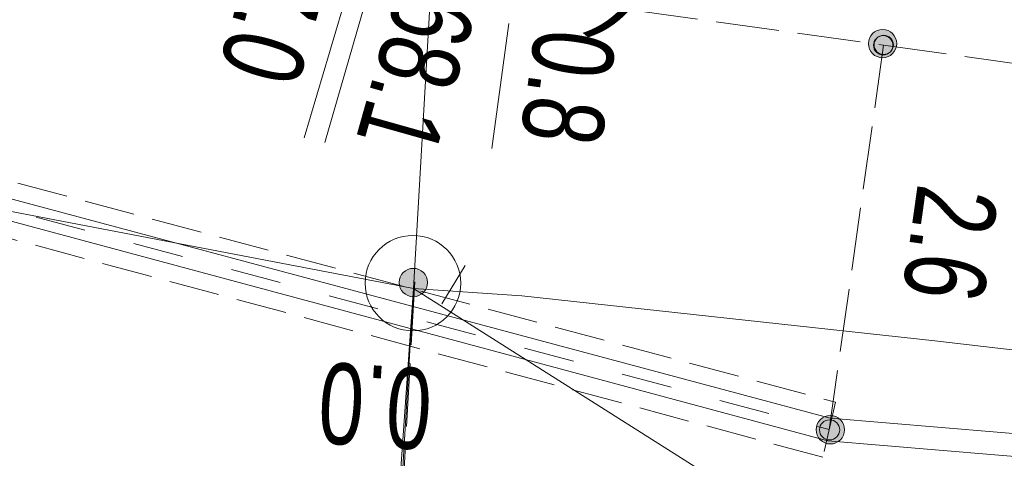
# Model space of a CAD drawing. Header units: metres. Extents: x -740 to 758, y -633 to 854.
# Tile 202 of 256: x -433.02 to -426.54, y 274.15 to 277.04. Entities that reach past the tile are written whole.
import ezdxf

# ---------------------------------------------------------------- set-up
doc = ezdxf.new("R2010")
doc.units = ezdxf.units.M
doc.header["$MEASUREMENT"] = 0
for name, pattern in [('333_125', [0.4576, 0.3328, -0.1248]), ('333_333', [0.6656, 0.3328, -0.3328]), ('416_125', [0.5408, 0.416, -0.1248])]:
    doc.linetypes.add(name, pattern=pattern)
for name, color, linetype in [('Grundkarte.LOVION', 7, 'Continuous'), ('Strom.LOVION', 7, 'Continuous'), ('StromBemass.LOVION', 7, 'Continuous')]:
    doc.layers.add(name, color=color, linetype=linetype)
doc.styles.add('ERSTELLTER_STIL_1', font='arial.ttf')

msp = doc.modelspace()

# ---------------------------------------------------------------- hatches: boundary and pattern name
at = {"layer": 'StromBemass.LOVION', "linetype": 'Continuous', "lineweight": 13}
for points in [[(-427.2734, 276.8237), (-427.2666, 276.8332), (-427.261, 276.8435), (-427.2567, 276.8544), (-427.2538, 276.8657), (-427.2524, 276.8773), (-427.2525, 276.889), (-427.254, 276.9006), (-427.2569, 276.912), (-427.2612, 276.9228), (-427.2669, 276.9331), (-427.2738, 276.9425), (-427.2819, 276.951), (-427.2909, 276.9584), (-427.3008, 276.9647), (-427.3114, 276.9696), (-427.3225, 276.9732), (-427.334, 276.9754), (-427.3457, 276.9761), (-427.3574, 276.9753), (-427.3689, 276.9731), (-427.38, 276.9694), (-427.3906, 276.9644), (-427.4004, 276.9581), (-427.4094, 276.9506), (-427.4174, 276.942), (-427.4243, 276.9326), (-427.4299, 276.9223), (-427.4341, 276.9114), (-427.437, 276.9), (-427.4384, 276.8884), (-427.4384, 276.8767), (-427.4369, 276.8651), (-427.434, 276.8538), (-427.4296, 276.8429), (-427.4239, 276.8327), (-427.417, 276.8233), (-427.409, 276.8148), (-427.4, 276.8073), (-427.3901, 276.8011), (-427.3794, 276.7961), (-427.3683, 276.7926), (-427.3568, 276.7904), (-427.3451, 276.7897), (-427.3335, 276.7905), (-427.322, 276.7927), (-427.3108, 276.7964), (-427.3003, 276.8014), (-427.2904, 276.8077), (-427.2814, 276.8152)], [(-427.2921, 276.8315), (-427.2874, 276.838), (-427.2836, 276.845), (-427.2807, 276.8524), (-427.2787, 276.8602), (-427.2777, 276.8681), (-427.2777, 276.8761), (-427.2788, 276.884), (-427.2808, 276.8917), (-427.2837, 276.8992), (-427.2876, 276.9062), (-427.2923, 276.9126), (-427.2978, 276.9184), (-427.304, 276.9235), (-427.3108, 276.9278), (-427.318, 276.9311), (-427.3256, 276.9336), (-427.3335, 276.935), (-427.3414, 276.9355), (-427.3494, 276.935), (-427.3573, 276.9335), (-427.3649, 276.931), (-427.3721, 276.9276), (-427.3788, 276.9233), (-427.3849, 276.9181), (-427.3904, 276.9123), (-427.3951, 276.9058), (-427.3989, 276.8988), (-427.4018, 276.8914), (-427.4038, 276.8836), (-427.4048, 276.8757), (-427.4047, 276.8677), (-427.4037, 276.8598), (-427.4017, 276.852), (-427.3987, 276.8446), (-427.3949, 276.8376), (-427.3901, 276.8312), (-427.3846, 276.8254), (-427.3785, 276.8203), (-427.3717, 276.816), (-427.3645, 276.8126), (-427.3569, 276.8102), (-427.349, 276.8087), (-427.341, 276.8083), (-427.3331, 276.8088), (-427.3252, 276.8103), (-427.3176, 276.8128), (-427.3104, 276.8162), (-427.3037, 276.8205), (-427.2975, 276.8256)], [(-427.289, 276.8343), (-427.2843, 276.8408), (-427.2805, 276.8478), (-427.2776, 276.8552), (-427.2757, 276.8629), (-427.2747, 276.8708), (-427.2747, 276.8788), (-427.2757, 276.8867), (-427.2777, 276.8944), (-427.2807, 276.9017), (-427.2846, 276.9087), (-427.2893, 276.9151), (-427.2947, 276.9209), (-427.3009, 276.926), (-427.3076, 276.9302), (-427.3148, 276.9336), (-427.3224, 276.936), (-427.3302, 276.9375), (-427.3382, 276.9379), (-427.3461, 276.9374), (-427.3539, 276.9359), (-427.3615, 276.9334), (-427.3687, 276.93), (-427.3754, 276.9257), (-427.3815, 276.9206), (-427.3869, 276.9148), (-427.3916, 276.9084), (-427.3954, 276.9014), (-427.3983, 276.894), (-427.4002, 276.8863), (-427.4012, 276.8784), (-427.4012, 276.8704), (-427.4002, 276.8625), (-427.3982, 276.8548), (-427.3952, 276.8474), (-427.3913, 276.8405), (-427.3866, 276.834), (-427.3812, 276.8282), (-427.375, 276.8232), (-427.3683, 276.819), (-427.3611, 276.8156), (-427.3535, 276.8132), (-427.3457, 276.8117), (-427.3377, 276.8112), (-427.3298, 276.8117), (-427.322, 276.8133), (-427.3144, 276.8157), (-427.3072, 276.8191), (-427.3005, 276.8234), (-427.2944, 276.8285)], [(-430.3613, 275.2496), (-430.3544, 275.2591), (-430.3488, 275.2694), (-430.3445, 275.2803), (-430.3416, 275.2917), (-430.3402, 275.3033), (-430.3403, 275.3151), (-430.3418, 275.3267), (-430.3447, 275.3381), (-430.3491, 275.349), (-430.3548, 275.3592), (-430.3617, 275.3687), (-430.3698, 275.3772), (-430.3788, 275.3847), (-430.3887, 275.391), (-430.3994, 275.3959), (-430.4106, 275.3995), (-430.4221, 275.4017), (-430.4338, 275.4024), (-430.4455, 275.4016), (-430.457, 275.3994), (-430.4682, 275.3957), (-430.4788, 275.3907), (-430.4887, 275.3843), (-430.4977, 275.3768), (-430.5057, 275.3683), (-430.5126, 275.3587), (-430.5182, 275.3484), (-430.5225, 275.3375), (-430.5254, 275.3261), (-430.5268, 275.3145), (-430.5268, 275.3027), (-430.5253, 275.2911), (-430.5223, 275.2797), (-430.5179, 275.2688), (-430.5123, 275.2586), (-430.5053, 275.2491), (-430.4973, 275.2406), (-430.4882, 275.2331), (-430.4783, 275.2269), (-430.4676, 275.2219), (-430.4565, 275.2183), (-430.4449, 275.2162), (-430.4332, 275.2155), (-430.4215, 275.2162), (-430.41, 275.2185), (-430.3988, 275.2221), (-430.3882, 275.2272), (-430.3783, 275.2335), (-430.3693, 275.241)], [(-427.6167, 274.2793), (-427.6098, 274.2888), (-427.6042, 274.2992), (-427.5999, 274.3101), (-427.597, 274.3215), (-427.5955, 274.3332), (-427.5956, 274.345), (-427.5971, 274.3567), (-427.6001, 274.3681), (-427.6044, 274.379), (-427.6101, 274.3893), (-427.6171, 274.3988), (-427.6252, 274.4074), (-427.6343, 274.4148), (-427.6442, 274.4211), (-427.6549, 274.4261), (-427.6661, 274.4297), (-427.6777, 274.4319), (-427.6894, 274.4326), (-427.7012, 274.4318), (-427.7127, 274.4295), (-427.7239, 274.4259), (-427.7345, 274.4208), (-427.7445, 274.4145), (-427.7535, 274.4069), (-427.7615, 274.3983), (-427.7684, 274.3888), (-427.7741, 274.3785), (-427.7784, 274.3675), (-427.7813, 274.3561), (-427.7827, 274.3444), (-427.7827, 274.3326), (-427.7811, 274.3209), (-427.7782, 274.3096), (-427.7738, 274.2986), (-427.7681, 274.2883), (-427.7612, 274.2788), (-427.7531, 274.2703), (-427.744, 274.2628), (-427.734, 274.2565), (-427.7233, 274.2515), (-427.7121, 274.2479), (-427.7006, 274.2458), (-427.6888, 274.2451), (-427.6771, 274.2458), (-427.6655, 274.2481), (-427.6543, 274.2518), (-427.6437, 274.2568), (-427.6338, 274.2631), (-427.6247, 274.2707)], [(-427.6427, 274.296), (-427.6378, 274.3027), (-427.6339, 274.31), (-427.6308, 274.3178), (-427.6288, 274.3259), (-427.6278, 274.3341), (-427.6278, 274.3425), (-427.6289, 274.3507), (-427.631, 274.3588), (-427.634, 274.3665), (-427.6381, 274.3738), (-427.643, 274.3805), (-427.6487, 274.3866), (-427.6551, 274.3919), (-427.6622, 274.3963), (-427.6697, 274.3998), (-427.6777, 274.4024), (-427.6859, 274.4039), (-427.6942, 274.4044), (-427.7025, 274.4039), (-427.7107, 274.4023), (-427.7186, 274.3997), (-427.7261, 274.3961), (-427.7331, 274.3916), (-427.7395, 274.3863), (-427.7452, 274.3802), (-427.7501, 274.3734), (-427.7541, 274.3661), (-427.7571, 274.3584), (-427.7591, 274.3503), (-427.7602, 274.342), (-427.7601, 274.3337), (-427.7591, 274.3254), (-427.757, 274.3174), (-427.7539, 274.3097), (-427.7498, 274.3024), (-427.7449, 274.2956), (-427.7392, 274.2896), (-427.7328, 274.2843), (-427.7257, 274.2799), (-427.7182, 274.2763), (-427.7102, 274.2738), (-427.7021, 274.2723), (-427.6937, 274.2718), (-427.6854, 274.2723), (-427.6773, 274.2739), (-427.6693, 274.2765), (-427.6618, 274.2801), (-427.6548, 274.2846), (-427.6484, 274.2899)]]:
    msp.add_hatch(color=7, dxfattribs=at).paths.add_polyline_path(points)

# ---------------------------------------------------------------- linework, layer by layer
at = {"layer": 'Grundkarte.LOVION', "color": 253, "linetype": 'Continuous', "lineweight": 18}
for points in [[(-399.4075, 235.4465), (-398.3981, 253.8403), (-399.6184, 253.9279), (-399.4869, 256.5121), (-422.9923, 272.9228), (-430.5693, 273.3347), (-430.4333, 275.2691), (-430.1807, 279.6385), (-428.6974, 305.8814), (-397.3948, 288.0163), (-377.7505, 279.356), (-369.0226, 276.5444), (-366.364, 275.6516), (-369.0226, 276.5444), (-377.7505, 279.356), (-397.3948, 288.0163), (-428.6974, 305.8814), (-428.7225, 306.4405), (-430.3857, 307.4306), (-431.4877, 308.1209), (-433.6652, 309.5335), (-434.8371, 310.3352), (-425.4841, 309.5945), (-394.6516, 302.8852)], [(-439.0398, 281.3733), (-430.1807, 279.6385), (-430.4333, 275.2691), (-438.2948, 276.7763)], [(-419.6029, 274.2295), (-420.5512, 274.2551), (-421.5316, 274.307), (-422.8748, 274.4417), (-424.1594, 274.5821), (-425.6254, 274.7638), (-427.0007, 274.9249), (-429.7192, 275.2207), (-430.4333, 275.2691), (-430.1807, 279.6385), (-429.5838, 279.5787), (-426.2097, 279.2288), (-422.0309, 278.8098), (-420.7463, 278.6694), (-419.5581, 278.6082)], [(-438.2948, 276.7763), (-430.4333, 275.2691), (-430.5693, 273.3347), (-430.7677, 269.6208), (-432.9754, 230.8345), (-462.2412, 257.795)]]:
    msp.add_lwpolyline(points, dxfattribs=at)
at = {"layer": 'Grundkarte.LOVION', "color": 8, "linetype": 'Continuous', "lineweight": 18}
for points in [[(-399.4075, 235.4465), (-398.3981, 253.8403), (-399.6184, 253.9279), (-399.4869, 256.5121), (-422.9923, 272.9228), (-430.5693, 273.3347), (-430.4333, 275.2691), (-430.1807, 279.6385), (-428.6974, 305.8814), (-397.3948, 288.0163), (-377.7505, 279.356), (-369.0226, 276.5444), (-369.5072, 271.8272)], [(-428.6974, 305.8814), (-430.1807, 279.6385), (-430.4333, 275.2691), (-425.8648, 272.376)], [(-439.0398, 281.3733), (-430.1807, 279.6385), (-430.4333, 275.2691), (-438.2948, 276.7763)], [(-438.2948, 276.7763), (-430.4333, 275.2691), (-430.5693, 273.3347), (-430.7677, 269.6208), (-432.9754, 230.8345), (-462.2412, 257.795)], [(-430.0934, 275.4206), (-430.2462, 275.1692)], [(-432.9754, 230.8345), (-430.7677, 269.6208), (-430.4333, 275.2691)]]:
    msp.add_lwpolyline(points, dxfattribs=at)
at = {"layer": 'Grundkarte.LOVION', "color": 9, "linetype": 'Continuous', "lineweight": 18}
msp.add_circle((-430.4363, 275.3046), 0.3144, dxfattribs=at)
at = {"layer": 'Strom.LOVION', "color": 1, "linetype": 'Continuous', "lineweight": 18}
for points in [[(-484.343, 283.5792), (-484.2796, 284.4426), (-483.7736, 285.6152), (-483.2579, 286.5375), (-482.6578, 287.202), (-481.9086, 287.8516), (-481.0882, 288.2274), (-479.5469, 288.3338), (-478.9, 288.3675), (-478.5618, 288.3857), (-478.2691, 288.4144), (-474.4035, 288.6297), (-464.8916, 285.6584), (-456.3693, 282.5311), (-446.9194, 279.2876), (-434.8686, 276.195), (-427.7047, 274.265), (-418.9137, 273.5285), (-408.8618, 273.8019), (-404.7942, 274.0666), (-400.1376, 274.6549), (-399.361, 274.4205), (-397.9852, 273.8013), (-397.5874, 273.6629)], [(-446.8752, 279.4398), (-434.8375, 276.3311), (-427.6897, 274.4142), (-418.8987, 273.6777), (-408.879, 273.9776), (-404.8085, 274.213), (-399.9395, 274.8959), (-397.0411, 275.1793), (-395.2617, 275.1168), (-394.2773, 274.8732), (-393.3371, 274.4774), (-392.4809, 273.8814), (-391.5138, 273.0597), (-390.9292, 272.0676), (-391.2153, 271.0643), (-390.8114, 270.4092)]]:
    msp.add_lwpolyline(points, dxfattribs=at)
at = {"layer": 'Strom.LOVION', "color": 7, "linetype": '333_125', "lineweight": 13}
msp.add_lwpolyline([(-427.6558, 274.521), (-427.7386, 274.1582), (-434.9025, 276.0883), (-434.8036, 276.4378)], close=True, dxfattribs=at)
at = {"layer": 'Strom.LOVION', "color": 9, "linetype": '333_333', "lineweight": 18}
msp.add_lwpolyline([(-434.845, 276.2565), (-427.6972, 274.3396)], dxfattribs=at)
at = {"layer": 'StromBemass.LOVION', "color": 7, "linetype": 'Continuous', "lineweight": 13}
for points in [[(-430.8179, 277.3891), (-431.1512, 276.2629)], [(-430.6951, 277.342), (-431.0151, 276.2319)], [(-429.806, 277.0151), (-429.9176, 276.1914)]]:
    msp.add_lwpolyline(points, dxfattribs=at)
at = {"layer": 'StromBemass.LOVION', "color": 7, "linetype": '416_125', "lineweight": 13}
for points in [[(-430.2766, 277.2942), (-429.5115, 277.1769), (-427.3389, 276.8721), (-423.4735, 276.3338), (-423.279, 276.3085), (-422.6791, 276.2194), (-422.6338, 276.209), (-416.5505, 275.3556), (-416.4305, 275.3377), (-414.5593, 275.0921), (-414.2579, 275.0329), (-412.4613, 274.7948), (-410.4833, 274.5153)], [(-427.3389, 276.8721), (-427.6972, 274.3396)], [(-430.423, 275.3145), (-431.3941, 258.3431), (-432.085, 246.3645), (-432.7505, 234.5805), (-433.3976, 223.2121), (-433.4236, 222.7219), (-433.4628, 222.2156), (-434.1144, 210.7433), (-434.2009, 209.3605), (-429.8022, 209.1108), (-421.4336, 208.6138)]]:
    msp.add_lwpolyline(points, dxfattribs=at)
at = {"layer": 'StromBemass.LOVION', "color": 7, "linetype": 'Continuous', "lineweight": 13}
for centre, radius in [((-427.3454, 276.8829), 0.0932), ((-427.3412, 276.8719), 0.0636), ((-427.3379, 276.8746), 0.0634), ((-430.4335, 275.3089), 0.0935), ((-427.6891, 274.3388), 0.0937), ((-427.694, 274.3381), 0.0663)]:
    msp.add_circle(centre, radius, dxfattribs=at)

# ---------------------------------------------------------------- texts
at = {"layer": 'Strom.LOVION', "color": 1, "linetype": 'Continuous', "lineweight": 18, "insert": (-431.388, 278.6538), "char_height": 0.533546, "attachment_point": 7, "rotation": 320.58413, "style": 'ERSTELLTER_STIL_1'}
msp.add_mtext('{\\A1;\\W0.73376x;(Na. Nr. 11)}', dxfattribs=at)
at = {"layer": 'StromBemass.LOVION', "color": 7, "linetype": 'Continuous', "lineweight": 13, "attachment_point": 7, "style": 'ERSTELLTER_STIL_1'}
for s, insert, char_height, rotation in [('{\\A1;\\W0.71558x;67.0}', (-431.4414, 277.724), 0.533547, 254.24503), ('{\\A1;\\W0.71558x;68.1}', (-430.5374, 277.2614), 0.533544, 254.24493), ('{\\A1;\\W0.71558x;0.8}', (-429.6341, 276.9997), 0.533546, 262.0224), ('{\\A1;\\W0.71558x;2.6}', (-427.1198, 275.9698), 0.533543, 262.02235), ('{\\A1;\\W0.71557x;0.0}', (-430.2967, 274.7447), 0.533546, 176.24673)]:
    msp.add_mtext(s, dxfattribs=dict(at, insert=insert, char_height=char_height, rotation=rotation))

doc.saveas('drawing.dxf')
